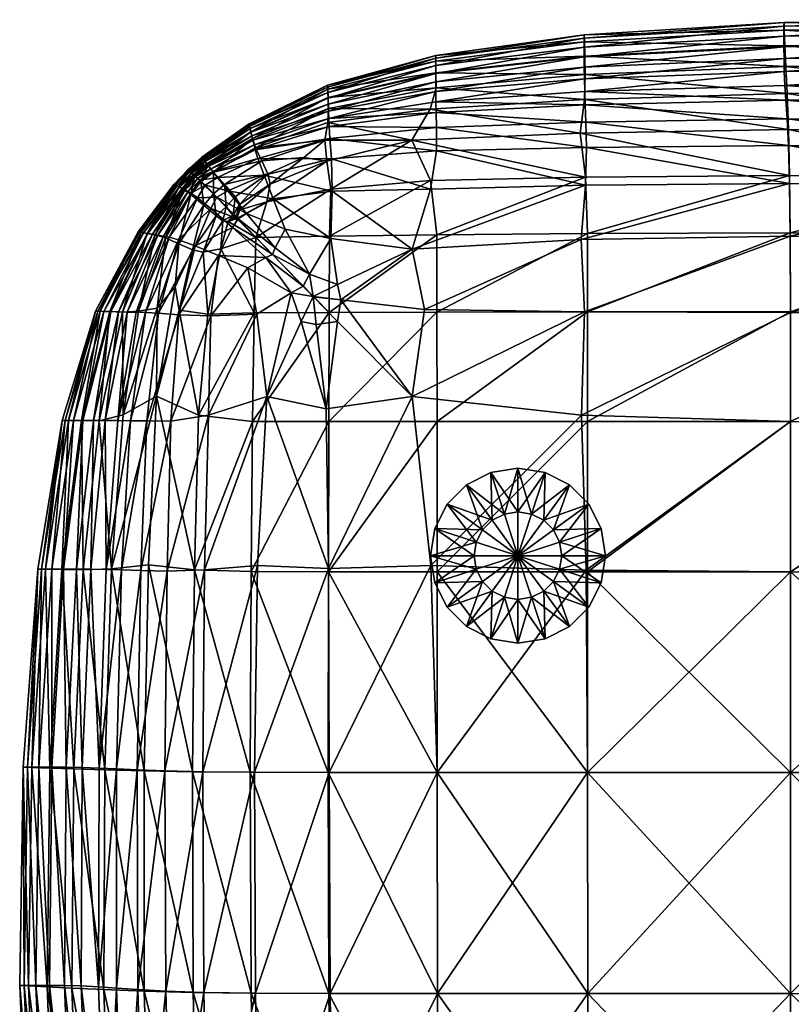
# Model space of a CAD drawing. Header units: centimetres. Extents: x -65 to 65, y -44 to 44.
# Tile 5 of 16: x -65 to -43, y 16 to 44. Entities that reach past the tile are written whole.
import ezdxf

# ---------------------------------------------------------------- set-up
doc = ezdxf.new("R2010")
doc.units = ezdxf.units.CM
doc.layers.get('0').update_dxf_attribs({"true_color": 0xc7c7c7})

msp = doc.modelspace()

# ---------------------------------------------------------------- meshes
at = {"color": 251, "true_color": 0x565656}
mesh = msp.add_polyface(dxfattribs=at)
corners = [(-48.661, 40.183, 4.677), (-42.894, 40.239, 4.67), (-42.865, 39.157, 4.194), (-48.691, 39.108, 4.209), (-48.679, 40.908, 5.252), (-42.929, 41, 5.25), (-42.965, 41.539, 5.962), (-48.696, 41.407, 5.962), (-48.711, 41.784, 6.834), (-42.994, 41.959, 6.834), (-48.638, 37.725, 39.612), (-42.847, 37.745, 39.741), (-42.865, 39.389, 38.363), (-48.691, 39.336, 38.297), (-48.633, 35.49, 40.675), (-42.839, 35.495, 40.882), (-48.632, 32.362, 41.495), (-52.943, 40.09, 4.689), (-52.95, 40.754, 5.255), (-52.963, 41.493, 6.834), (-52.957, 41.186, 5.962), (-52.934, 37.691, 39.397), (-52.932, 35.482, 40.331), (-52.931, 32.362, 41.021), (-42.965, 42.501, 32.968), (-42.994, 43.085, 30.24), (-48.711, 42.798, 30.239), (-48.696, 42.273, 32.968), (-42.929, 41.727, 34.948), (-48.723, 41.56, 34.939), (-42.894, 40.702, 36.756), (-48.838, 40.593, 36.722), (-53.651, 40.4, 36.655), (-53.127, 41.28, 34.923), (-52.957, 41.891, 32.967), (-52.963, 42.32, 30.237), (-43.023, 43.649, 16.873), (-43.023, 43.366, 13.016), (-48.726, 43.051, 13.015), (-48.726, 43.305, 16.869), (-43.02, 43.757, 21.504), (-48.724, 43.403, 21.499), (-52.969, 42.733, 16.864), (-52.969, 42.525, 13.013), (-48.809, 32.54, 3.317), (-48.722, 35.493, 3.532), (-42.839, 35.472, 3.474), (-42.847, 37.653, 3.796), (-48.815, 37.557, 3.822), (-53.644, 37.286, 3.852), (-53.287, 35.559, 3.628), (-53.642, 33.077, 3.486), (-43.012, 42.358, 7.891), (-48.72, 42.144, 7.891), (-43.02, 42.729, 9.157), (-48.724, 42.478, 9.157), (-43.023, 43.062, 10.655), (-48.726, 42.777, 10.655), (-52.969, 42.302, 10.654), (-52.968, 42.058, 9.157), (-52.967, 41.786, 7.891), (-43.012, 43.537, 26.189), (-48.72, 43.204, 26.186), (-52.967, 42.65, 26.181), (-52.968, 42.812, 21.492)]
mesh.append_faces([[corners[k] for k in face] for face in [(0, 1, 2), (2, 3, 0), (1, 0, 4), (4, 5, 1), (6, 7, 8), (8, 9, 6), (7, 6, 5), (5, 4, 7), (10, 11, 12), (12, 13, 10), (11, 10, 14), (14, 15, 11), (15, 14, 16), (17, 0, 3), (18, 4, 0), (19, 8, 7), (20, 7, 4), (21, 10, 13), (22, 14, 10), (14, 22, 23), (24, 25, 26), (26, 27, 24), (28, 24, 27), (27, 29, 28), (30, 28, 29), (29, 31, 30), (12, 30, 31), (31, 13, 12), (13, 31, 32), (31, 29, 33), (29, 27, 34), (27, 26, 35), (36, 37, 38), (38, 39, 36), (40, 36, 39), (39, 41, 40), (41, 39, 42), (39, 38, 43), (44, 45, 46), (47, 46, 45), (45, 48, 47), (2, 47, 48), (48, 3, 2), (3, 48, 49), (48, 45, 50), (45, 44, 51), (52, 9, 8), (8, 53, 52), (54, 52, 53), (53, 55, 54), (56, 54, 55), (55, 57, 56), (37, 56, 57), (57, 38, 37), (38, 57, 58), (57, 55, 59), (55, 53, 60), (53, 8, 19), (61, 40, 41), (41, 62, 61), (25, 61, 62), (62, 26, 25), (26, 62, 63), (62, 41, 64)]], dxfattribs={"vtx2": -1, "color": 251})
mesh = msp.add_polyface(dxfattribs=at)
corners = [(-30.319, 38.987, 4.254), (-36.465, 39.124, 4.203), (-36.511, 40.211, 4.682), (-30.378, 40.051, 4.727), (-36.565, 40.981, 5.263), (-42.894, 40.239, 4.67), (-42.865, 39.157, 4.194), (-42.929, 41, 5.25), (-36.62, 41.534, 5.974), (-42.965, 41.539, 5.962), (-42.994, 41.959, 6.834), (-36.665, 41.968, 6.844), (-30.519, 41.34, 6.009), (-30.448, 40.802, 5.303), (-30.319, 39.223, 38.196), (-36.465, 39.364, 38.343), (-36.438, 37.718, 39.738), (-30.284, 37.609, 39.555), (-36.424, 35.472, 40.902), (-42.847, 37.745, 39.741), (-42.865, 39.389, 38.363), (-42.839, 35.495, 40.882), (-42.965, 42.501, 32.968), (-42.929, 41.727, 34.948), (-36.565, 41.736, 34.925), (-36.62, 42.533, 32.953), (-42.994, 43.085, 30.24), (-36.665, 43.138, 30.233), (-42.894, 40.702, 36.756), (-36.511, 40.692, 36.731), (-30.378, 40.523, 36.62), (-30.519, 42.322, 32.906), (-30.448, 41.544, 34.849), (-43.023, 43.649, 16.873), (-43.02, 43.757, 21.504), (-36.706, 43.836, 21.505), (-36.711, 43.723, 16.874), (-43.023, 43.366, 13.016), (-36.711, 43.428, 13.018), (-30.636, 43.486, 16.875), (-30.636, 43.194, 13.023), (-30.63, 43.599, 21.501), (-42.847, 37.653, 3.796), (-36.438, 37.622, 3.8), (-42.839, 35.472, 3.474), (-36.424, 35.448, 3.471), (-30.284, 37.514, 3.858), (-43.012, 42.358, 7.891), (-43.02, 42.729, 9.157), (-36.706, 42.767, 9.163), (-36.692, 42.382, 7.899), (-43.023, 43.062, 10.655), (-36.711, 43.112, 10.659), (-30.636, 42.883, 10.669), (-30.613, 42.166, 7.922), (-30.63, 42.543, 9.179), (-43.012, 43.537, 26.189), (-36.692, 43.607, 26.187), (-30.613, 43.374, 26.177), (-30.577, 42.914, 30.21)]
mesh.append_faces([[corners[k] for k in face] for face in [(0, 1, 2), (3, 2, 4), (5, 2, 1), (1, 6, 5), (2, 5, 7), (7, 4, 2), (8, 9, 10), (10, 11, 8), (9, 8, 4), (4, 7, 9), (12, 8, 11), (13, 4, 8), (14, 15, 16), (17, 16, 18), (19, 16, 15), (15, 20, 19), (16, 19, 21), (21, 18, 16), (22, 23, 24), (24, 25, 22), (26, 22, 25), (25, 27, 26), (28, 20, 15), (15, 29, 28), (23, 28, 29), (29, 24, 23), (24, 29, 30), (29, 15, 14), (27, 25, 31), (25, 24, 32), (33, 34, 35), (35, 36, 33), (37, 33, 36), (36, 38, 37), (39, 40, 38), (38, 36, 39), (41, 39, 36), (36, 35, 41), (42, 6, 1), (1, 43, 42), (44, 42, 43), (43, 45, 44), (45, 43, 46), (43, 1, 0), (47, 48, 49), (49, 50, 47), (10, 47, 50), (50, 11, 10), (51, 37, 38), (38, 52, 51), (48, 51, 52), (52, 49, 48), (49, 52, 53), (40, 53, 52), (52, 38, 40), (11, 50, 54), (50, 49, 55), (56, 26, 27), (27, 57, 56), (34, 56, 57), (57, 35, 34), (35, 57, 58), (57, 27, 59)]], dxfattribs={"vtx2": -1, "color": 251})
mesh = msp.add_polyface(dxfattribs=at)
corners = [(-48.691, 39.108, 4.209), (-53.115, 38.998, 4.232), (-52.943, 40.09, 4.689), (-55.945, 39.86, 4.716), (-55.923, 38.943, 4.297), (-55.99, 40.441, 5.262), (-52.95, 40.754, 5.255), (-48.661, 40.183, 4.677), (-52.957, 41.186, 5.962), (-56.012, 40.787, 5.962), (-56.021, 41.01, 6.834), (-52.963, 41.493, 6.834), (-48.696, 41.407, 5.962), (-48.679, 40.908, 5.252), (-48.691, 39.336, 38.297), (-53.114, 39.245, 38.183), (-52.934, 37.691, 39.397), (-56.003, 37.65, 38.978), (-55.968, 38.993, 38.104), (-56.013, 35.472, 39.786), (-52.932, 35.482, 40.331), (-48.638, 37.725, 39.612), (-56.025, 32.362, 40.331), (-53.651, 40.4, 36.655), (-53.127, 41.28, 34.923), (-48.838, 40.593, 36.722), (-56.051, 40.9, 34.756), (-56.078, 39.796, 37.134), (-52.957, 41.891, 32.967), (-48.723, 41.56, 34.939), (-52.963, 42.32, 30.237), (-48.696, 42.273, 32.968), (-56.045, 41.611, 30.234), (-56.032, 41.3, 32.966), (-52.969, 42.733, 16.864), (-52.968, 42.812, 21.492), (-48.724, 43.403, 21.499), (-52.969, 42.525, 13.013), (-48.726, 43.305, 16.869), (-56.052, 41.761, 13.01), (-56.057, 41.912, 16.859), (-56.059, 41.97, 21.485), (-53.644, 37.286, 3.852), (-53.287, 35.559, 3.628), (-48.815, 37.557, 3.822), (-55.68, 35.839, 3.702), (-55.77, 36.272, 3.754), (-55.968, 37.585, 3.978), (-53.642, 33.077, 3.486), (-48.722, 35.493, 3.532), (-55.77, 35.219, 3.663), (-52.969, 42.302, 10.654), (-48.726, 43.051, 13.015), (-52.968, 42.058, 9.157), (-48.726, 42.777, 10.655), (-56.038, 41.421, 9.157), (-56.045, 41.599, 10.653), (-52.967, 41.786, 7.891), (-48.724, 42.478, 9.157), (-48.72, 42.144, 7.891), (-56.03, 41.224, 7.891), (-52.967, 42.65, 26.181), (-48.711, 42.798, 30.239), (-48.72, 43.204, 26.186), (-56.054, 41.852, 26.175)]
mesh.append_faces([[corners[k] for k in face] for face in [(0, 1, 2), (3, 2, 1), (1, 4, 3), (2, 3, 5), (5, 6, 2), (7, 2, 6), (8, 9, 10), (10, 11, 8), (12, 8, 11), (13, 6, 8), (9, 8, 6), (6, 5, 9), (14, 15, 16), (17, 16, 15), (15, 18, 17), (16, 17, 19), (19, 20, 16), (21, 16, 20), (20, 19, 22), (23, 15, 14), (24, 23, 25), (23, 24, 26), (23, 27, 18), (18, 15, 23), (28, 24, 29), (30, 28, 31), (28, 30, 32), (32, 33, 28), (24, 28, 33), (33, 26, 24), (34, 35, 36), (37, 34, 38), (34, 37, 39), (39, 40, 34), (35, 34, 40), (40, 41, 35), (42, 1, 0), (43, 42, 44), (42, 43, 45), (45, 46, 42), (47, 42, 46), (42, 47, 4), (4, 1, 42), (48, 43, 49), (48, 50, 45), (45, 43, 48), (51, 37, 52), (53, 51, 54), (51, 53, 55), (55, 56, 51), (37, 51, 56), (56, 39, 37), (57, 53, 58), (11, 57, 59), (57, 11, 10), (10, 60, 57), (53, 57, 60), (60, 55, 53), (61, 30, 62), (35, 61, 63), (61, 35, 41), (41, 64, 61), (30, 61, 64), (64, 32, 30)]], dxfattribs={"vtx2": -1, "color": 251})
mesh = msp.add_polyface(dxfattribs=at)
corners = [(-57.873, 39.396, 4.771), (-55.945, 39.86, 4.716), (-55.923, 38.943, 4.297), (-57.611, 38.72, 4.406), (-58.904, 38.95, 4.84), (-58.377, 38.304, 4.484), (-59.202, 39.327, 5.302), (-58.045, 39.868, 5.275), (-55.99, 40.441, 5.262), (-59.395, 39.581, 6.839), (-58.157, 40.26, 6.834), (-58.124, 40.121, 5.962), (-56.012, 40.787, 5.962), (-56.021, 41.01, 6.834), (-59.339, 39.505, 5.971), (-55.968, 38.993, 38.104), (-57.793, 38.63, 37.735), (-58.111, 37.611, 38.24), (-58.564, 38.404, 37.416), (-58.648, 38.154, 37.625), (-59.317, 39.483, 34.677), (-58.112, 40.174, 34.693), (-58.205, 40.441, 32.965), (-56.032, 41.3, 32.966), (-56.051, 40.9, 34.756), (-56.045, 41.611, 30.234), (-58.251, 40.636, 30.232), (-59.48, 39.68, 32.96), (-57.697, 39.137, 37.117), (-58.568, 38.572, 36.957), (-56.078, 39.796, 37.134), (-56.737, 39.904, 36.525), (-57.763, 39.43, 36.436), (-58.701, 38.776, 36.35), (-56.137, 40.394, 35.989), (-53.651, 40.4, 36.655), (-56.057, 41.912, 16.859), (-58.293, 40.824, 16.854), (-58.301, 40.86, 21.478), (-56.059, 41.97, 21.485), (-56.052, 41.761, 13.01), (-58.272, 40.73, 13.008), (-59.504, 39.721, 9.159), (-58.219, 40.517, 9.157), (-58.189, 40.394, 7.891), (-56.03, 41.224, 7.891), (-56.038, 41.421, 9.157), (-59.451, 39.653, 7.894), (-56.045, 41.599, 10.653), (-58.247, 40.628, 10.652), (-59.553, 39.782, 10.654), (-59.559, 39.787, 30.229), (-58.285, 40.787, 26.171), (-56.054, 41.852, 26.175), (-55.968, 37.585, 3.978), (-57.933, 39.806, 35.739), (-59.004, 39.131, 35.698), (-58.754, 38.25, 37.004), (-58.684, 38.145, 37.489)]
mesh.append_faces([[corners[k] for k in face] for face in [(0, 1, 2), (2, 3, 0), (4, 0, 3), (3, 5, 4), (0, 4, 6), (6, 7, 0), (1, 0, 7), (7, 8, 1), (9, 10, 11), (12, 11, 10), (10, 13, 12), (11, 12, 8), (8, 7, 11), (14, 11, 7), (15, 16, 17), (16, 18, 19), (20, 21, 22), (23, 22, 21), (21, 24, 23), (22, 23, 25), (25, 26, 22), (27, 22, 26), (28, 29, 18), (18, 16, 28), (30, 28, 16), (16, 15, 30), (28, 30, 31), (31, 32, 28), (29, 28, 32), (32, 33, 29), (24, 34, 35), (30, 35, 34), (34, 31, 30), (36, 37, 38), (38, 39, 36), (37, 36, 40), (40, 41, 37), (42, 43, 44), (45, 44, 43), (43, 46, 45), (44, 45, 13), (13, 10, 44), (47, 44, 10), (48, 49, 41), (41, 40, 48), (49, 48, 46), (46, 43, 49), (50, 49, 43), (51, 26, 52), (53, 52, 26), (26, 25, 53), (52, 53, 39), (39, 38, 52), (3, 2, 54), (55, 32, 31), (31, 34, 55), (21, 55, 34), (34, 24, 21), (55, 21, 20), (32, 55, 56), (56, 33, 32), (57, 29, 33), (29, 57, 58), (58, 18, 29)]], dxfattribs={"vtx2": -1, "color": 251})
mesh = msp.add_polyface(dxfattribs=at)
corners = [(-58.124, 40.121, 5.962), (-59.339, 39.505, 5.971), (-59.395, 39.581, 6.839), (-58.045, 39.868, 5.275), (-59.202, 39.327, 5.302), (-58.205, 40.441, 32.965), (-59.48, 39.68, 32.96), (-59.317, 39.483, 34.677), (-58.251, 40.636, 30.232), (-59.559, 39.787, 30.229), (-58.293, 40.824, 16.854), (-59.634, 39.89, 16.852), (-59.648, 39.91, 21.474), (-58.301, 40.86, 21.478), (-58.272, 40.73, 13.008), (-59.596, 39.838, 13.008), (-58.189, 40.394, 7.891), (-59.451, 39.653, 7.894), (-59.504, 39.721, 9.159), (-58.157, 40.26, 6.834), (-58.247, 40.628, 10.652), (-59.553, 39.782, 10.654), (-58.219, 40.517, 9.157), (-58.285, 40.787, 26.171), (-59.619, 39.869, 26.167), (-59.004, 39.131, 35.698), (-57.933, 39.806, 35.739), (-59.762, 39.308, 6.854), (-59.86, 39.38, 32.943), (-59.95, 39.456, 30.22), (-59.915, 39.421, 30.215), (-59.826, 39.346, 32.932), (-59.674, 39.209, 34.65), (-60.034, 39.531, 16.853), (-59.991, 39.493, 13.012), (-59.999, 39.495, 16.854), (-59.956, 39.457, 13.014), (-60.015, 39.509, 21.473), (-60.05, 39.545, 21.473), (-59.95, 39.456, 30.22), (-59.86, 39.38, 32.943), (-59.983, 39.48, 26.161), (-60.017, 39.516, 26.163), (-60.05, 39.545, 21.473), (-59.907, 39.417, 10.663), (-59.941, 39.453, 10.659), (-59.991, 39.493, 13.012), (-59.851, 39.373, 9.171), (-59.886, 39.409, 9.166), (-59.825, 39.36, 7.904), (-59.886, 39.409, 9.166), (-59.941, 39.453, 10.659), (-60.017, 39.516, 26.163), (-60.439, 39.139, 21.475), (-60.034, 39.531, 16.853)]
mesh.append_faces([[corners[k] for k in face] for face in [(0, 1, 2), (3, 4, 1), (5, 6, 7), (8, 9, 6), (10, 11, 12), (12, 13, 10), (11, 10, 14), (14, 15, 11), (16, 17, 18), (19, 2, 17), (20, 21, 15), (15, 14, 20), (22, 18, 21), (23, 24, 9), (24, 23, 13), (13, 12, 24), (7, 25, 26), (27, 2, 1), (28, 6, 9), (9, 29, 28), (29, 30, 31), (6, 28, 32), (32, 7, 6), (33, 11, 15), (15, 34, 33), (35, 33, 34), (34, 36, 35), (33, 35, 37), (37, 38, 33), (11, 33, 38), (38, 12, 11), (30, 39, 40), (41, 42, 39), (39, 30, 41), (42, 41, 37), (37, 43, 42), (44, 45, 46), (46, 36, 44), (45, 44, 47), (47, 48, 45), (49, 17, 2), (2, 27, 49), (17, 49, 50), (50, 18, 17), (51, 21, 18), (18, 50, 51), (44, 51, 50), (51, 44, 36), (36, 34, 51), (21, 51, 34), (34, 15, 21), (52, 24, 12), (12, 38, 52), (41, 52, 38), (38, 37, 41), (52, 41, 30), (30, 29, 52), (24, 52, 29), (29, 9, 24), (53, 43, 54), (35, 54, 43), (43, 37, 35), (54, 35, 36), (36, 46, 54)]], dxfattribs={"vtx2": -1, "color": 251})
mesh = msp.add_polyface(dxfattribs=at)
corners = [(-59.768, 38.748, 5.302), (-59.55, 39.11, 5.349), (-59.219, 38.772, 4.913), (-59.198, 38.751, 4.95), (-59.522, 39.082, 5.377), (-59.701, 39.257, 5.999), (-59.952, 38.882, 5.971), (-60.041, 38.93, 6.839), (-59.762, 39.308, 6.854), (-59.669, 39.225, 6.017), (-59.728, 39.274, 6.865), (-59.219, 38.772, 4.913), (-59.55, 39.11, 5.349), (-58.904, 38.95, 4.84), (-59.202, 39.327, 5.302), (-59.701, 39.257, 5.999), (-59.339, 39.505, 5.971), (-59.762, 39.308, 6.854), (-59.826, 39.346, 32.932), (-59.86, 39.38, 32.943), (-59.95, 39.456, 30.22), (-59.641, 39.175, 34.634), (-59.674, 39.209, 34.65), (-59.86, 39.38, 32.943), (-60.175, 38.993, 32.96), (-59.96, 38.841, 34.676), (-59.674, 39.209, 34.65), (-59.915, 39.421, 30.215), (-59.95, 39.456, 30.22), (-60.3, 39.061, 30.229), (-60.017, 39.516, 26.163), (-60.394, 39.113, 26.167), (-60.05, 39.545, 21.473), (-60.439, 39.139, 21.475), (-59.941, 39.453, 10.659), (-60.289, 39.058, 10.654), (-60.357, 39.093, 13.008), (-59.991, 39.493, 13.012), (-59.886, 39.409, 9.166), (-60.213, 39.019, 9.159), (-59.825, 39.36, 7.904), (-60.129, 38.976, 7.894), (-59.79, 39.325, 7.911), (-59.851, 39.373, 9.171), (-59.825, 39.36, 7.904), (-59.886, 39.409, 9.166), (-59.907, 39.417, 10.663), (-60.034, 39.531, 16.853), (-60.417, 39.126, 16.852), (-59.318, 38.862, 35.659), (-59.004, 39.131, 35.698), (-59.317, 39.483, 34.677), (-59.285, 38.829, 35.639), (-59.318, 38.862, 35.659), (-59.596, 38.537, 35.696)]
mesh.append_faces([[corners[k] for k in face] for face in [(0, 1, 2), (3, 2, 1), (1, 4, 3), (5, 6, 7), (7, 8, 5), (9, 5, 8), (8, 10, 9), (5, 9, 4), (4, 1, 5), (6, 5, 1), (1, 0, 6), (11, 3, 4), (4, 12, 11), (13, 11, 12), (12, 14, 13), (15, 16, 14), (14, 12, 15), (9, 15, 12), (12, 4, 9), (15, 9, 10), (10, 17, 15), (16, 15, 17), (18, 19, 20), (19, 18, 21), (21, 22, 19), (23, 24, 25), (25, 26, 23), (18, 23, 26), (26, 21, 18), (23, 18, 27), (24, 23, 28), (28, 29, 24), (30, 31, 29), (29, 28, 30), (31, 30, 32), (32, 33, 31), (34, 35, 36), (36, 37, 34), (35, 34, 38), (38, 39, 35), (40, 41, 39), (39, 38, 40), (42, 40, 38), (38, 43, 42), (40, 42, 10), (10, 8, 40), (41, 40, 8), (8, 7, 41), (42, 44, 17), (17, 10, 42), (44, 42, 43), (43, 45, 44), (45, 43, 46), (47, 48, 33), (48, 47, 37), (37, 36, 48), (49, 50, 51), (51, 22, 49), (52, 49, 22), (22, 21, 52), (53, 52, 21), (21, 26, 53), (54, 53, 26), (26, 25, 54)]], dxfattribs={"vtx2": -1, "color": 251})
mesh = msp.add_polyface(dxfattribs=at)
corners = [(-59.838, 37.376, 4.771), (-59.395, 38.444, 4.84), (-58.768, 37.9, 4.484), (-60.311, 37.551, 5.275), (-59.768, 38.748, 5.302), (-59.952, 38.882, 5.971), (-60.578, 37.629, 5.962), (-60.741, 37.657, 6.834), (-60.041, 38.93, 6.839), (-58.893, 38.068, 37.416), (-59.108, 37.288, 37.732), (-58.111, 37.611, 38.24), (-59.048, 38.087, 36.954), (-59.615, 37.194, 37.107), (-59.24, 38.234, 36.346), (-60.985, 37.693, 32.966), (-60.175, 38.993, 32.96), (-60.3, 39.061, 30.229), (-61.212, 37.732, 30.233), (-60.686, 37.606, 34.691), (-59.96, 38.841, 34.676), (-60.394, 39.113, 26.167), (-61.383, 37.762, 26.172), (-60.439, 39.139, 21.475), (-61.465, 37.777, 21.48), (-61.193, 37.73, 10.653), (-60.289, 39.058, 10.654), (-60.213, 39.019, 9.159), (-61.055, 37.708, 9.157), (-61.317, 37.751, 13.009), (-60.357, 39.093, 13.008), (-60.903, 37.684, 7.891), (-60.129, 38.976, 7.894), (-61.425, 37.77, 16.855), (-60.417, 39.126, 16.852), (-60.303, 37.432, 35.729), (-59.596, 38.537, 35.696), (-59.918, 37.264, 36.42), (-59.219, 38.772, 4.913), (-59.198, 38.751, 4.95), (-58.597, 38.13, 4.613), (-58.612, 38.145, 4.569), (-59.219, 38.772, 4.913), (-58.904, 38.95, 4.84), (-58.377, 38.304, 4.484), (-58.612, 38.145, 4.569), (-58.716, 38.185, 37.574), (-58.684, 38.145, 37.489), (-58.648, 38.154, 37.625), (-58.701, 38.776, 36.35), (-58.956, 38.492, 36.325), (-58.754, 38.25, 37.004), (-58.676, 38.15, 37.079), (-58.912, 38.443, 36.329), (-58.661, 38.12, 37.405), (-58.684, 38.145, 37.489), (-58.754, 38.25, 37.004), (-58.956, 38.492, 36.325), (-59.318, 38.862, 35.659), (-59.285, 38.829, 35.639), (-59.004, 39.131, 35.698), (-59.318, 38.862, 35.659)]
mesh.append_faces([[corners[k] for k in face] for face in [(0, 1, 2), (1, 0, 3), (3, 4, 1), (5, 6, 7), (7, 8, 5), (6, 5, 4), (4, 3, 6), (9, 10, 11), (10, 9, 12), (13, 12, 14), (15, 16, 17), (17, 18, 15), (16, 15, 19), (19, 20, 16), (21, 22, 18), (18, 17, 21), (22, 21, 23), (23, 24, 22), (25, 26, 27), (27, 28, 25), (26, 25, 29), (29, 30, 26), (31, 32, 8), (8, 7, 31), (32, 31, 28), (28, 27, 32), (33, 34, 30), (30, 29, 33), (34, 33, 24), (24, 23, 34), (35, 36, 20), (20, 19, 35), (36, 35, 37), (37, 14, 36), (38, 1, 4), (38, 39, 40), (40, 41, 38), (1, 38, 41), (41, 2, 1), (42, 43, 44), (44, 45, 42), (39, 42, 45), (45, 40, 39), (46, 47, 9), (9, 48, 46), (49, 50, 51), (52, 51, 50), (50, 53, 52), (54, 55, 51), (56, 12, 9), (9, 47, 56), (52, 56, 47), (56, 52, 53), (53, 57, 56), (12, 56, 57), (57, 14, 12), (58, 59, 53), (53, 50, 58), (60, 58, 50), (50, 49, 60), (61, 36, 14), (14, 57, 61), (59, 61, 57), (57, 53, 59)]], dxfattribs={"vtx2": -1, "color": 251})
mesh = msp.add_polyface(dxfattribs=at)
corners = [(-58.111, 37.611, 38.24), (-56.003, 37.65, 38.978), (-55.968, 38.993, 38.104), (-58.648, 38.154, 37.625), (-57.793, 38.63, 37.735), (-58.893, 38.068, 37.416), (-58.155, 35.462, 38.978), (-59.108, 37.288, 37.732), (-56.013, 35.472, 39.786), (-58.203, 32.364, 39.397), (-58.077, 35.425, 3.978), (-57.789, 33.078, 3.852), (-59.457, 32.545, 4.232), (-57.097, 36.033, 3.866), (-56.807, 35.22, 3.754), (-56.384, 35.129, 3.702), (-56.099, 32.72, 3.628), (-58.336, 36.747, 4.138), (-59.396, 35.381, 4.297), (-57.819, 37.045, 4.13), (-59.175, 37.106, 4.406), (-58.768, 37.9, 4.484), (-55.77, 36.272, 3.754), (-56.57, 36.573, 3.866), (-55.968, 37.585, 3.978), (-55.77, 35.219, 3.663), (-57.264, 37.856, 4.138), (-57.551, 37.322, 4.13), (-58.377, 38.304, 4.484), (-57.611, 38.72, 4.406), (-58.716, 38.185, 37.574), (-58.564, 38.404, 37.416), (-58.684, 38.145, 37.489), (-58.684, 38.145, 37.489), (-58.661, 38.12, 37.405), (-58.754, 38.25, 37.004), (-58.676, 38.15, 37.079), (-56.472, 35.926, 3.765), (-56.759, 36.225, 3.888), (-56.469, 35.924, 3.781), (-56.645, 36.107, 3.903), (-57.632, 37.13, 4.191), (-58.612, 38.145, 4.569), (-57.621, 37.119, 4.239), (-58.597, 38.13, 4.613), (-56.472, 35.926, 3.765), (-55.68, 35.839, 3.702), (-56.469, 35.924, 3.781), (-56.759, 36.225, 3.888), (-56.472, 35.926, 3.765), (-57.632, 37.13, 4.191), (-58.612, 38.145, 4.569)]
mesh.append_faces([[corners[k] for k in face] for face in [(0, 1, 2), (3, 0, 4), (0, 3, 5), (6, 0, 7), (0, 6, 8), (8, 1, 0), (8, 6, 9), (10, 11, 12), (11, 10, 13), (13, 14, 11), (14, 15, 16), (17, 10, 18), (19, 17, 20), (20, 21, 19), (17, 19, 13), (13, 10, 17), (22, 23, 24), (16, 15, 25), (26, 27, 28), (28, 29, 26), (24, 26, 29), (26, 24, 23), (23, 27, 26), (30, 3, 31), (31, 32, 30), (33, 30, 32), (32, 34, 33), (35, 36, 34), (37, 14, 13), (13, 38, 37), (39, 37, 38), (38, 40, 39), (37, 39, 15), (15, 14, 37), (41, 19, 21), (21, 42, 41), (43, 41, 42), (42, 44, 43), (41, 43, 40), (40, 38, 41), (19, 41, 38), (38, 13, 19), (45, 22, 46), (46, 47, 45), (48, 45, 47), (47, 40, 48), (45, 48, 23), (23, 22, 45), (49, 25, 15), (15, 39, 49), (47, 49, 39), (39, 40, 47), (49, 47, 46), (46, 25, 49), (33, 34, 36), (50, 27, 23), (23, 48, 50), (43, 50, 48), (48, 40, 43), (50, 43, 44), (44, 51, 50), (27, 50, 51), (51, 28, 27)]], dxfattribs={"vtx2": -1, "color": 251})
mesh = msp.add_polyface(dxfattribs=at)
corners = [(-58.768, 37.9, 4.484), (-59.175, 37.106, 4.406), (-59.838, 37.376, 4.771), (-60.301, 35.405, 4.716), (-59.396, 35.381, 4.297), (-60.89, 35.451, 5.262), (-60.311, 37.551, 5.275), (-60.538, 32.371, 4.689), (-61.221, 32.377, 5.255), (-62.05, 32.387, 6.834), (-61.524, 35.48, 6.834), (-61.262, 35.471, 5.962), (-61.69, 32.382, 5.962), (-60.578, 37.629, 5.962), (-60.741, 37.657, 6.834), (-59.108, 37.288, 37.732), (-59.479, 35.427, 38.1), (-58.155, 35.462, 38.978), (-59.747, 32.545, 38.181), (-59.457, 32.545, 4.232), (-58.077, 35.425, 3.978), (-58.336, 36.747, 4.138), (-60.299, 35.538, 37.119), (-60.941, 33.084, 36.647), (-60.411, 36.21, 36.508), (-60.923, 35.598, 35.973), (-61.892, 32.555, 34.92), (-61.461, 35.509, 34.752), (-59.615, 37.194, 37.107), (-59.048, 38.087, 36.954), (-59.24, 38.234, 36.346), (-59.918, 37.264, 36.42), (-61.913, 35.487, 32.966), (-60.985, 37.693, 32.966), (-61.212, 37.732, 30.233), (-62.277, 35.498, 30.235), (-60.686, 37.606, 34.691), (-62.585, 32.382, 32.967), (-63.085, 32.387, 30.238), (-62.551, 35.507, 26.177), (-63.461, 32.39, 26.183), (-62.681, 35.511, 21.487), (-61.383, 37.762, 26.172), (-61.465, 37.777, 21.48), (-62.026, 35.493, 9.157), (-61.782, 35.487, 7.891), (-62.405, 32.39, 7.891), (-62.444, 35.504, 13.011), (-62.247, 35.499, 10.653), (-63.044, 32.392, 10.654), (-62.741, 32.391, 9.157), (-61.193, 37.73, 10.653), (-61.055, 37.708, 9.157), (-61.317, 37.751, 13.009), (-60.903, 37.684, 7.891), (-62.617, 35.509, 16.86), (-61.425, 37.77, 16.855), (-63.553, 32.392, 16.867), (-63.315, 32.392, 13.014), (-60.303, 37.432, 35.729)]
mesh.append_faces([[corners[k] for k in face] for face in [(0, 1, 2), (3, 2, 1), (1, 4, 3), (2, 3, 5), (5, 6, 2), (7, 3, 4), (8, 5, 3), (9, 10, 11), (12, 11, 5), (13, 11, 10), (10, 14, 13), (11, 13, 6), (6, 5, 11), (15, 16, 17), (17, 16, 18), (19, 4, 20), (4, 1, 21), (22, 23, 18), (18, 16, 22), (23, 22, 24), (24, 25, 23), (26, 23, 25), (25, 27, 26), (28, 22, 16), (16, 15, 28), (29, 28, 15), (30, 31, 28), (22, 28, 31), (31, 24, 22), (32, 33, 34), (34, 35, 32), (33, 32, 27), (27, 36, 33), (37, 32, 35), (26, 27, 32), (38, 35, 39), (40, 39, 41), (42, 39, 35), (35, 34, 42), (39, 42, 43), (43, 41, 39), (44, 45, 46), (45, 10, 9), (47, 48, 49), (48, 44, 50), (48, 51, 52), (52, 44, 48), (51, 48, 47), (47, 53, 51), (45, 54, 14), (14, 10, 45), (54, 45, 44), (44, 52, 54), (55, 56, 53), (53, 47, 55), (56, 55, 41), (41, 43, 56), (41, 55, 57), (55, 47, 58), (25, 59, 36), (36, 27, 25), (59, 25, 24), (24, 31, 59)]], dxfattribs={"vtx2": -1, "color": 251})
mesh = msp.add_polyface(dxfattribs=at)
corners = [(-42.836, 22.337, 2.945), (-42.836, 28.068, 3.05), (-36.42, 28.06, 3.035), (-30.261, 22.324, 3.008), (-30.261, 28.036, 3.113), (-25.235, 27.989, 3.303), (-36.42, 22.334, 2.926), (-36.42, 32.346, 41.824), (-42.836, 32.362, 41.779), (-42.836, 28.068, 42.425), (-36.42, 28.06, 42.492), (-36.424, 35.472, 40.902), (-42.839, 35.495, 40.882), (-30.261, 32.299, 41.581), (-30.261, 28.036, 42.227), (-25.235, 32.204, 41), (-25.235, 27.989, 41.581), (-25.242, 35.24, 40.188), (-30.267, 35.395, 40.687), (-42.836, 32.362, 3.226), (-42.839, 35.472, 3.474), (-36.424, 35.448, 3.471), (-36.42, 32.346, 3.216), (-30.261, 32.299, 3.289), (-30.267, 35.371, 3.537), (-25.242, 35.218, 3.687), (-25.235, 32.204, 3.461), (-36.42, 22.334, 42.892), (-25.235, 22.305, 41.93), (-30.261, 22.324, 42.615), (-22.22, 27.91, 3.618), (-22.22, 22.274, 3.541), (-20.712, 27.824, 3.965), (-20.712, 22.239, 3.907), (-20.21, 27.753, 4.249), (-20.21, 22.211, 4.207), (-22.22, 32.047, 40.031), (-22.22, 27.91, 40.505), (-20.712, 31.874, 38.966), (-20.712, 27.824, 39.321), (-20.717, 34.695, 38.442), (-22.226, 34.98, 39.357), (-20.21, 31.732, 38.094), (-20.21, 27.753, 38.353), (-20.213, 34.462, 37.693), (-20.22, 36.256, 37.11), (-20.73, 36.595, 37.721), (-20.211, 34.346, 4.538), (-20.213, 34.448, 4.438), (-20.22, 36.201, 4.624), (-20.717, 34.679, 4.213), (-20.73, 36.529, 4.433), (-20.712, 31.874, 4.062), (-20.21, 31.732, 4.32), (-22.22, 32.047, 3.747), (-22.226, 34.961, 3.937), (-20.21, 22.211, 38.508), (-22.22, 22.274, 40.789), (-20.712, 22.239, 39.534)]
mesh.append_faces([[corners[k] for k in face] for face in [(0, 1, 2), (3, 4, 5), (6, 2, 4), (7, 8, 9), (9, 10, 7), (8, 7, 11), (11, 12, 8), (13, 7, 10), (10, 14, 13), (15, 13, 14), (14, 16, 15), (13, 15, 17), (17, 18, 13), (7, 13, 18), (18, 11, 7), (19, 20, 21), (21, 22, 19), (1, 19, 22), (22, 2, 1), (23, 24, 25), (25, 26, 23), (4, 23, 26), (26, 5, 4), (23, 4, 2), (2, 22, 23), (24, 23, 22), (22, 21, 24), (27, 10, 9), (28, 16, 14), (29, 14, 10), (5, 30, 31), (30, 32, 33), (32, 34, 35), (36, 15, 16), (16, 37, 36), (38, 36, 37), (37, 39, 38), (36, 38, 40), (40, 41, 36), (15, 36, 41), (41, 17, 15), (42, 38, 39), (39, 43, 42), (38, 42, 44), (44, 40, 38), (40, 44, 45), (41, 40, 46), (47, 48, 49), (48, 50, 51), (52, 53, 34), (34, 32, 52), (53, 52, 50), (50, 48, 53), (54, 52, 32), (32, 30, 54), (26, 54, 30), (30, 5, 26), (54, 26, 25), (25, 55, 54), (52, 54, 55), (55, 50, 52), (56, 43, 39), (57, 37, 16), (58, 39, 37)]], dxfattribs={"vtx2": -1, "color": 251})
mesh = msp.add_polyface(dxfattribs=at)
corners = [(-61.69, 32.382, 5.962), (-61.939, 28.12, 5.962), (-62.381, 28.132, 6.834), (-62.05, 32.387, 6.834), (-61.262, 35.471, 5.962), (-61.221, 32.377, 5.255), (-61.393, 28.106, 5.252), (-61.297, 22.384, 36.756), (-61.168, 28.27, 36.72), (-62.225, 28.15, 34.939), (-62.423, 22.412, 34.948), (-63.309, 22.441, 32.969), (-63.038, 28.12, 32.968), (-63.652, 28.132, 30.24), (-63.992, 22.464, 30.242), (-64.113, 28.139, 26.189), (-64.504, 22.478, 26.193), (-64.334, 28.142, 21.504), (-64.749, 22.485, 21.508), (-62.089, 22.441, 5.962), (-62.58, 22.464, 6.834), (-61.496, 22.412, 5.25), (-60.941, 33.084, 36.647), (-61.892, 32.555, 34.92), (-62.277, 35.498, 30.235), (-63.085, 32.387, 30.238), (-62.585, 32.382, 32.967), (-61.913, 35.487, 32.966), (-63.461, 32.39, 26.183), (-62.551, 35.507, 26.177), (-62.681, 35.511, 21.487), (-63.641, 32.391, 21.496), (-62.405, 32.39, 7.891), (-62.816, 28.139, 7.891), (-62.741, 32.391, 9.157), (-63.229, 28.142, 9.157), (-62.026, 35.493, 9.157), (-61.782, 35.487, 7.891), (-63.044, 32.392, 10.654), (-63.601, 28.143, 10.655), (-63.315, 32.392, 13.014), (-63.934, 28.143, 13.016), (-62.444, 35.504, 13.011), (-62.247, 35.499, 10.653), (-63.935, 22.488, 10.656), (-64.305, 22.488, 13.018), (-63.521, 22.485, 9.157), (-64.004, 16.255, 10.659), (-63.063, 22.478, 7.891), (-64.63, 22.488, 16.876), (-64.226, 28.143, 16.872), (-64.388, 16.255, 13.02), (-63.553, 32.392, 16.867), (-62.617, 35.509, 16.86)]
mesh.append_faces([[corners[k] for k in face] for face in [(0, 1, 2), (2, 3, 0), (4, 0, 3), (1, 0, 5), (5, 6, 1), (7, 8, 9), (9, 10, 7), (11, 12, 13), (13, 14, 11), (12, 11, 10), (10, 9, 12), (15, 16, 14), (14, 13, 15), (16, 15, 17), (17, 18, 16), (1, 19, 20), (20, 2, 1), (19, 1, 6), (6, 21, 19), (22, 23, 9), (24, 25, 26), (12, 26, 25), (25, 13, 12), (26, 12, 9), (9, 23, 26), (27, 26, 23), (28, 15, 13), (13, 25, 28), (29, 28, 25), (30, 31, 28), (15, 28, 31), (31, 17, 15), (32, 3, 2), (2, 33, 32), (34, 32, 33), (33, 35, 34), (32, 34, 36), (3, 32, 37), (38, 34, 35), (35, 39, 38), (40, 38, 39), (39, 41, 40), (38, 40, 42), (34, 38, 43), (44, 45, 41), (41, 39, 44), (46, 44, 39), (39, 35, 46), (45, 44, 47), (48, 46, 35), (35, 33, 48), (20, 48, 33), (33, 2, 20), (49, 18, 17), (17, 50, 49), (45, 49, 50), (50, 41, 45), (49, 45, 51), (52, 40, 41), (41, 50, 52), (31, 52, 50), (50, 17, 31), (52, 31, 30), (40, 52, 53)]], dxfattribs={"vtx2": -1, "color": 251})
mesh = msp.add_polyface(dxfattribs=at)
corners = [(-59.396, 35.381, 4.297), (-59.457, 32.545, 4.232), (-60.538, 32.371, 4.689), (-60.643, 28.091, 4.677), (-59.57, 28.124, 4.209), (-61.393, 28.106, 5.252), (-61.221, 32.377, 5.255), (-60.301, 35.405, 4.716), (-60.89, 35.451, 5.262), (-61.69, 32.382, 5.962), (-42.836, 28.068, 3.05), (-42.836, 22.337, 2.945), (-48.632, 22.337, 3.05), (-48.676, 28.113, 3.149), (-42.836, 32.362, 41.779), (-48.632, 32.362, 41.495), (-48.632, 28.068, 42.076), (-42.836, 28.068, 42.425), (-42.839, 35.495, 40.882), (-58.055, 28.251, 3.822), (-58.149, 22.346, 3.796), (-59.622, 22.36, 4.194), (-56.032, 28.158, 3.532), (-56.012, 22.339, 3.474), (-52.931, 22.337, 3.226), (-53.109, 28.247, 3.317), (-58.203, 32.364, 39.397), (-59.747, 32.545, 38.181), (-59.855, 28.124, 38.296), (-58.243, 28.073, 39.612), (-56.025, 32.362, 40.331), (-56.035, 28.069, 40.675), (-56.013, 35.472, 39.786), (-58.155, 35.462, 38.978), (-52.931, 32.362, 41.021), (-52.931, 28.068, 41.495), (-48.633, 35.49, 40.675), (-52.932, 35.482, 40.331), (-61.168, 28.27, 36.72), (-61.297, 22.384, 36.756), (-59.918, 22.36, 38.363), (-60.705, 22.384, 4.67), (-61.496, 22.412, 5.25), (-42.836, 32.362, 3.226), (-48.809, 32.54, 3.317), (-42.839, 35.472, 3.474), (-42.836, 22.337, 42.813), (-48.632, 22.337, 42.425), (-57.789, 33.078, 3.852), (-56.099, 32.72, 3.628), (-56.807, 35.22, 3.754), (-53.642, 33.077, 3.486), (-55.77, 35.219, 3.663), (-58.268, 22.346, 39.741), (-56.041, 22.339, 40.882), (-52.931, 22.337, 41.779), (-60.941, 33.084, 36.647), (-62.225, 28.15, 34.939)]
mesh.append_faces([[corners[k] for k in face] for face in [(0, 1, 2), (3, 2, 1), (1, 4, 3), (2, 3, 5), (5, 6, 2), (7, 2, 6), (8, 6, 9), (10, 11, 12), (12, 13, 10), (14, 15, 16), (16, 17, 14), (15, 14, 18), (19, 20, 21), (21, 4, 19), (20, 19, 22), (22, 23, 20), (24, 25, 13), (13, 12, 24), (25, 24, 23), (23, 22, 25), (26, 27, 28), (28, 29, 26), (30, 26, 29), (29, 31, 30), (26, 30, 32), (27, 26, 33), (34, 30, 31), (31, 35, 34), (15, 34, 35), (35, 16, 15), (34, 15, 36), (30, 34, 37), (38, 39, 40), (40, 28, 38), (41, 3, 4), (4, 21, 41), (3, 41, 42), (42, 5, 3), (43, 10, 13), (13, 44, 43), (45, 43, 44), (46, 17, 16), (16, 47, 46), (48, 19, 4), (4, 1, 48), (49, 48, 50), (48, 49, 22), (22, 19, 48), (25, 51, 44), (44, 13, 25), (51, 25, 22), (22, 49, 51), (52, 51, 49), (53, 29, 28), (28, 40, 53), (29, 53, 54), (54, 31, 29), (35, 55, 47), (47, 16, 35), (55, 35, 31), (31, 54, 55), (56, 38, 28), (28, 27, 56), (57, 38, 56)]], dxfattribs={"vtx2": -1, "color": 251})
at = {"color": 81, "true_color": 0x99e499}
mesh = msp.add_polyface(dxfattribs=at)
corners = [(-50.62, 28.529, 0), (-51.006, 29.718, 0), (-50.62, 29.779, 0), (-51.355, 29.541, 0), (-51.631, 29.264, 0), (-51.809, 28.916, 0), (-51.87, 28.529, 0), (-51.392, 30.907, 0), (-50.62, 31.029, 0), (-52.089, 30.552, 0), (-52.642, 29.999, 0), (-52.997, 29.302, 0), (-53.12, 28.529, 0), (-51.392, 30.907, 3.563), (-50.62, 31.029, 3.563), (-52.089, 30.552, 3.563), (-52.642, 29.999, 3.563), (-52.997, 29.302, 3.563), (-53.12, 28.529, 3.563), (-51.006, 29.718, 3.563), (-50.62, 29.779, 3.563), (-51.355, 29.541, 3.563), (-51.631, 29.264, 3.563), (-51.809, 28.916, 3.563), (-51.87, 28.529, 3.563), (-50.62, 28.529, 3.563)]
mesh.append_faces([[corners[k] for k in face] for face in [(0, 1, 2), (0, 3, 1), (0, 4, 3), (0, 5, 4), (0, 6, 5), (25, 20, 19), (25, 19, 21), (25, 21, 22), (25, 22, 23), (25, 23, 24)]], dxfattribs={"color": 81})
mesh.append_faces([[corners[k] for k in face] for face in [(2, 1, 7), (7, 8, 2), (1, 3, 9), (9, 7, 1), (3, 4, 10), (10, 9, 3), (4, 5, 11), (11, 10, 4), (5, 6, 12), (12, 11, 5), (8, 7, 13), (13, 14, 8), (7, 9, 15), (15, 13, 7), (9, 10, 16), (16, 15, 9), (10, 11, 17), (17, 16, 10), (11, 12, 18), (18, 17, 11), (14, 13, 19), (19, 20, 14), (13, 15, 21), (21, 19, 13), (15, 16, 22), (22, 21, 15), (16, 17, 23), (23, 22, 16), (17, 18, 24), (24, 23, 17)]], dxfattribs={"vtx2": -1, "color": 81})
mesh = msp.add_polyface(dxfattribs=at)
corners = [(-50.62, 28.529, 0), (-49.431, 28.916, 0), (-49.37, 28.529, 0), (-49.609, 29.264, 0), (-49.885, 29.541, 0), (-50.234, 29.718, 0), (-50.62, 29.779, 0), (-48.242, 29.302, 0), (-48.12, 28.529, 0), (-48.597, 29.999, 0), (-49.15, 30.552, 0), (-49.847, 30.907, 0), (-50.62, 31.029, 0), (-48.242, 29.302, 3.563), (-48.12, 28.529, 3.563), (-48.597, 29.999, 3.563), (-49.15, 30.552, 3.563), (-49.847, 30.907, 3.563), (-50.62, 31.029, 3.563), (-49.431, 28.916, 3.563), (-49.37, 28.529, 3.563), (-49.609, 29.264, 3.563), (-49.885, 29.541, 3.563), (-50.234, 29.718, 3.563), (-50.62, 29.779, 3.563), (-50.62, 28.529, 3.563)]
mesh.append_faces([[corners[k] for k in face] for face in [(0, 1, 2), (0, 3, 1), (0, 4, 3), (0, 5, 4), (0, 6, 5), (25, 20, 19), (25, 19, 21), (25, 21, 22), (25, 22, 23), (25, 23, 24)]], dxfattribs={"color": 81})
mesh.append_faces([[corners[k] for k in face] for face in [(2, 1, 7), (7, 8, 2), (1, 3, 9), (9, 7, 1), (3, 4, 10), (10, 9, 3), (4, 5, 11), (11, 10, 4), (5, 6, 12), (12, 11, 5), (8, 7, 13), (13, 14, 8), (7, 9, 15), (15, 13, 7), (9, 10, 16), (16, 15, 9), (10, 11, 17), (17, 16, 10), (11, 12, 18), (18, 17, 11), (14, 13, 19), (19, 20, 14), (13, 15, 21), (21, 19, 13), (15, 16, 22), (22, 21, 15), (16, 17, 23), (23, 22, 16), (17, 18, 24), (24, 23, 17)]], dxfattribs={"vtx2": -1, "color": 81})
mesh = msp.add_polyface(dxfattribs=at)
corners = [(-50.62, 28.529, 0), (-51.809, 28.143, 0), (-51.87, 28.529, 0), (-51.631, 27.795, 0), (-51.355, 27.518, 0), (-51.006, 27.34, 0), (-50.62, 27.279, 0), (-52.997, 27.757, 0), (-53.12, 28.529, 0), (-52.642, 27.06, 0), (-52.089, 26.507, 0), (-51.392, 26.152, 0), (-50.62, 26.029, 0), (-52.997, 27.757, 3.563), (-53.12, 28.529, 3.563), (-52.642, 27.06, 3.563), (-52.089, 26.507, 3.563), (-51.392, 26.152, 3.563), (-50.62, 26.029, 3.563), (-51.809, 28.143, 3.563), (-51.87, 28.529, 3.563), (-51.631, 27.795, 3.563), (-51.355, 27.518, 3.563), (-51.006, 27.34, 3.563), (-50.62, 27.279, 3.563), (-50.62, 28.529, 3.563)]
mesh.append_faces([[corners[k] for k in face] for face in [(0, 1, 2), (0, 3, 1), (0, 4, 3), (0, 5, 4), (0, 6, 5), (25, 20, 19), (25, 19, 21), (25, 21, 22), (25, 22, 23), (25, 23, 24)]], dxfattribs={"color": 81})
mesh.append_faces([[corners[k] for k in face] for face in [(2, 1, 7), (7, 8, 2), (1, 3, 9), (9, 7, 1), (3, 4, 10), (10, 9, 3), (4, 5, 11), (11, 10, 4), (5, 6, 12), (12, 11, 5), (8, 7, 13), (13, 14, 8), (7, 9, 15), (15, 13, 7), (9, 10, 16), (16, 15, 9), (10, 11, 17), (17, 16, 10), (11, 12, 18), (18, 17, 11), (14, 13, 19), (19, 20, 14), (13, 15, 21), (21, 19, 13), (15, 16, 22), (22, 21, 15), (16, 17, 23), (23, 22, 16), (17, 18, 24), (24, 23, 17)]], dxfattribs={"vtx2": -1, "color": 81})
mesh = msp.add_polyface(dxfattribs=at)
corners = [(-50.62, 28.529, 0), (-50.234, 27.34, 0), (-50.62, 27.279, 0), (-49.885, 27.518, 0), (-49.609, 27.795, 0), (-49.431, 28.143, 0), (-49.37, 28.529, 0), (-49.847, 26.152, 0), (-50.62, 26.029, 0), (-49.15, 26.507, 0), (-48.597, 27.06, 0), (-48.242, 27.757, 0), (-48.12, 28.529, 0), (-49.847, 26.152, 3.563), (-50.62, 26.029, 3.563), (-49.15, 26.507, 3.563), (-48.597, 27.06, 3.563), (-48.242, 27.757, 3.563), (-48.12, 28.529, 3.563), (-50.234, 27.34, 3.563), (-50.62, 27.279, 3.563), (-49.885, 27.518, 3.563), (-49.609, 27.795, 3.563), (-49.431, 28.143, 3.563), (-49.37, 28.529, 3.563), (-50.62, 28.529, 3.563)]
mesh.append_faces([[corners[k] for k in face] for face in [(0, 1, 2), (0, 3, 1), (0, 4, 3), (0, 5, 4), (0, 6, 5), (25, 20, 19), (25, 19, 21), (25, 21, 22), (25, 22, 23), (25, 23, 24)]], dxfattribs={"color": 81})
mesh.append_faces([[corners[k] for k in face] for face in [(2, 1, 7), (7, 8, 2), (1, 3, 9), (9, 7, 1), (3, 4, 10), (10, 9, 3), (4, 5, 11), (11, 10, 4), (5, 6, 12), (12, 11, 5), (8, 7, 13), (13, 14, 8), (7, 9, 15), (15, 13, 7), (9, 10, 16), (16, 15, 9), (10, 11, 17), (17, 16, 10), (11, 12, 18), (18, 17, 11), (14, 13, 19), (19, 20, 14), (13, 15, 21), (21, 19, 13), (15, 16, 22), (22, 21, 15), (16, 17, 23), (23, 22, 16), (17, 18, 24), (24, 23, 17)]], dxfattribs={"vtx2": -1, "color": 81})
at = {"color": 251, "true_color": 0x565656}
mesh = msp.add_polyface(dxfattribs=at)
corners = [(-42.833, 16.021, 2.926), (-42.826, 9.972, 3.008), (-48.601, 9.972, 3.113), (-36.42, 16.02, 2.905), (-36.422, 9.972, 2.987), (-42.811, 5.042, 3.208), (-42.836, 22.337, 2.945), (-48.624, 16.021, 3.035), (-36.42, 28.06, 3.035), (-36.42, 22.334, 2.926), (-25.235, 27.989, 3.303), (-25.235, 22.305, 3.208), (-30.261, 22.324, 3.008), (-30.262, 16.017, 2.987), (-25.237, 16.013, 3.189), (-30.261, 28.036, 3.113), (-30.267, 9.972, 3.067), (-25.242, 9.972, 3.261), (-42.836, 22.337, 42.813), (-42.833, 16.021, 42.892), (-36.42, 16.02, 42.977), (-36.42, 22.334, 42.892), (-42.836, 28.068, 42.425), (-42.825, 9.972, 42.615), (-48.624, 16.021, 42.492), (-36.42, 9.972, 42.697), (-30.262, 16.017, 42.697), (-30.266, 9.972, 42.429), (-25.241, 9.972, 41.763), (-25.237, 16.013, 42.005), (-30.261, 22.324, 42.615), (-25.235, 22.305, 41.93), (-30.261, 28.036, 42.227), (-36.42, 28.06, 42.492), (-22.22, 22.274, 3.541), (-20.712, 22.239, 3.907), (-22.22, 27.91, 3.618), (-20.714, 15.996, 3.896), (-22.222, 16.005, 3.526), (-20.21, 22.211, 4.207), (-20.712, 27.824, 3.965), (-20.211, 15.989, 4.199), (-20.212, 9.972, 4.231), (-20.717, 9.972, 3.94), (-22.227, 9.972, 3.584), (-20.212, 9.972, 38.434), (-20.21, 15.989, 38.541), (-20.713, 15.996, 39.58), (-20.716, 9.972, 39.432), (-20.712, 27.824, 39.321), (-20.712, 22.239, 39.534), (-20.21, 22.211, 38.508), (-25.235, 27.989, 41.581), (-22.22, 22.274, 40.789), (-22.221, 16.005, 40.85), (-22.22, 27.91, 40.505), (-22.225, 9.972, 40.653)]
mesh.append_faces([[corners[k] for k in face] for face in [(0, 1, 2), (1, 0, 3), (3, 4, 1), (5, 1, 4), (6, 0, 7), (8, 9, 6), (0, 6, 9), (9, 3, 0), (10, 11, 12), (13, 12, 11), (11, 14, 13), (12, 13, 3), (3, 9, 12), (15, 12, 9), (16, 13, 14), (14, 17, 16), (13, 16, 4), (4, 3, 13), (18, 19, 20), (20, 21, 18), (22, 18, 21), (23, 19, 24), (19, 23, 25), (25, 20, 19), (26, 27, 28), (28, 29, 26), (27, 26, 20), (20, 25, 27), (30, 26, 29), (29, 31, 30), (32, 30, 31), (33, 21, 30), (26, 30, 21), (21, 20, 26), (34, 11, 10), (35, 34, 36), (34, 35, 37), (37, 38, 34), (11, 34, 38), (38, 14, 11), (39, 35, 40), (35, 39, 41), (41, 37, 35), (42, 43, 37), (37, 41, 42), (44, 17, 14), (14, 38, 44), (43, 44, 38), (38, 37, 43), (45, 46, 47), (47, 48, 45), (49, 50, 51), (46, 51, 50), (50, 47, 46), (52, 31, 53), (54, 53, 31), (31, 29, 54), (53, 54, 47), (47, 50, 53), (55, 53, 50), (56, 54, 29), (29, 28, 56), (54, 56, 48), (48, 47, 54)]], dxfattribs={"vtx2": -1, "color": 251})
mesh = msp.add_polyface(dxfattribs=at)
corners = [(-61.118, 10.066, 36.62), (-61.293, 16.094, 36.731), (-62.443, 16.138, 34.926), (-62.243, 10.123, 34.849), (-61.297, 22.384, 36.756), (-62.423, 22.412, 34.948), (-63.357, 16.182, 32.953), (-63.309, 22.441, 32.969), (-63.992, 22.464, 30.242), (-64.064, 16.218, 30.235), (-63.136, 10.179, 32.907), (-63.829, 10.227, 30.211), (-62.605, 5.271, 32.813), (-61.778, 5.209, 34.694), (-63.244, 5.323, 30.163), (-64.351, 10.255, 26.18), (-64.596, 16.24, 26.191), (-64.851, 16.251, 21.509), (-64.602, 10.269, 21.506), (-63.731, 5.354, 26.158), (-64.504, 22.478, 26.193), (-64.749, 22.485, 21.508), (-61.884, 5.323, 6.933), (-62.381, 10.227, 6.873), (-61.886, 10.179, 6.009), (-62.088, 16.182, 5.974), (-62.596, 16.218, 6.844), (-61.48, 16.138, 5.263), (-62.089, 22.441, 5.962), (-62.58, 22.464, 6.834), (-61.496, 22.412, 5.25), (-62.872, 10.255, 7.922), (-63.339, 10.269, 9.179), (-62.337, 5.354, 7.969), (-63.573, 16.251, 9.163), (-63.098, 16.24, 7.899), (-63.762, 10.274, 10.669), (-62.772, 5.37, 9.212), (-63.169, 5.375, 10.689), (-64.142, 10.274, 13.025), (-63.526, 5.375, 13.033), (-64.388, 16.255, 13.02), (-64.004, 16.255, 10.659), (-63.935, 22.488, 10.656), (-63.521, 22.485, 9.157), (-64.305, 22.488, 13.018), (-63.063, 22.478, 7.891), (-64.726, 16.255, 16.878), (-64.63, 22.488, 16.876), (-64.477, 10.274, 16.879), (-63.844, 5.375, 16.879)]
mesh.append_faces([[corners[k] for k in face] for face in [(0, 1, 2), (2, 3, 0), (1, 4, 5), (5, 2, 1), (6, 7, 8), (8, 9, 6), (7, 6, 2), (2, 5, 7), (10, 6, 9), (9, 11, 10), (12, 10, 11), (13, 3, 10), (6, 10, 3), (3, 2, 6), (14, 11, 15), (16, 15, 11), (11, 9, 16), (15, 16, 17), (17, 18, 15), (19, 15, 18), (20, 16, 9), (9, 8, 20), (16, 20, 21), (21, 17, 16), (22, 23, 24), (25, 24, 23), (23, 26, 25), (24, 25, 27), (28, 25, 26), (26, 29, 28), (25, 28, 30), (30, 27, 25), (31, 23, 22), (32, 31, 33), (31, 32, 34), (34, 35, 31), (23, 31, 35), (35, 26, 23), (36, 32, 37), (37, 38, 36), (39, 36, 38), (38, 40, 39), (36, 39, 41), (41, 42, 36), (32, 36, 42), (42, 34, 32), (43, 44, 34), (34, 42, 43), (42, 41, 45), (46, 29, 26), (26, 35, 46), (44, 46, 35), (35, 34, 44), (41, 47, 48), (21, 48, 47), (47, 17, 21), (49, 39, 40), (40, 50, 49), (18, 49, 50), (49, 18, 17), (17, 47, 49), (39, 49, 47), (47, 41, 39)]], dxfattribs={"vtx2": -1, "color": 251})
mesh = msp.add_polyface(dxfattribs=at)
corners = [(-48.555, 5.042, 3.303), (-48.601, 9.972, 3.113), (-42.826, 9.972, 3.008), (-48.624, 16.021, 3.035), (-42.833, 16.021, 2.926), (-48.632, 22.337, 3.05), (-42.836, 22.337, 2.945), (-59.156, 5.094, 4.362), (-59.448, 10.019, 4.254), (-58.008, 9.991, 3.858), (-58.118, 16.035, 3.8), (-59.589, 16.057, 4.203), (-55.987, 16.024, 3.471), (-55.909, 9.976, 3.537), (-57.783, 5.063, 3.986), (-58.149, 22.346, 3.796), (-59.622, 22.36, 4.194), (-56.012, 22.339, 3.474), (-52.915, 16.021, 3.216), (-52.931, 22.337, 3.226), (-52.868, 9.972, 3.289), (-52.772, 5.042, 3.461), (-55.752, 5.048, 3.687), (-59.44, 5.094, 37.881), (-59.751, 10.019, 38.196), (-61.118, 10.066, 36.62), (-61.293, 16.094, 36.731), (-59.896, 16.057, 38.343), (-60.729, 5.146, 36.39), (-62.243, 10.123, 34.849), (-61.297, 22.384, 36.756), (-59.918, 22.36, 38.363), (-60.678, 16.094, 4.682), (-60.705, 22.384, 4.67), (-61.48, 16.138, 5.263), (-61.496, 22.412, 5.25), (-60.512, 10.066, 4.727), (-60.16, 5.146, 4.819), (-60.888, 5.209, 5.383), (-61.294, 10.123, 5.303), (-61.886, 10.179, 6.009), (-61.432, 5.271, 6.08), (-42.833, 16.021, 42.892), (-42.836, 22.337, 42.813), (-48.632, 22.337, 42.425), (-48.624, 16.021, 42.492), (-48.601, 9.972, 42.227), (-42.825, 9.972, 42.615), (-58.241, 16.035, 39.738), (-58.268, 22.346, 39.741), (-56.018, 16.024, 40.902), (-56.041, 22.339, 40.882), (-58.129, 9.991, 39.555), (-57.897, 5.063, 39.148), (-55.78, 5.048, 40.188), (-55.939, 9.976, 40.687), (-48.554, 5.042, 41.581), (-52.868, 9.972, 41.581), (-52.915, 16.021, 41.824), (-52.772, 5.042, 41), (-52.931, 22.337, 41.779)]
mesh.append_faces([[corners[k] for k in face] for face in [(0, 1, 2), (1, 3, 4), (3, 5, 6), (7, 8, 9), (10, 9, 8), (8, 11, 10), (9, 10, 12), (12, 13, 9), (14, 9, 13), (15, 10, 11), (11, 16, 15), (10, 15, 17), (17, 12, 10), (18, 19, 5), (5, 3, 18), (19, 18, 12), (12, 17, 19), (20, 18, 3), (3, 1, 20), (21, 20, 1), (22, 13, 20), (18, 20, 13), (13, 12, 18), (23, 24, 25), (26, 25, 24), (24, 27, 26), (28, 25, 29), (30, 26, 27), (27, 31, 30), (32, 33, 16), (16, 11, 32), (33, 32, 34), (34, 35, 33), (36, 32, 11), (11, 8, 36), (37, 36, 8), (38, 39, 36), (32, 36, 39), (39, 34, 32), (34, 39, 40), (41, 40, 39), (42, 43, 44), (44, 45, 42), (45, 46, 47), (48, 49, 31), (31, 27, 48), (49, 48, 50), (50, 51, 49), (52, 48, 27), (27, 24, 52), (53, 52, 24), (54, 55, 52), (48, 52, 55), (55, 50, 48), (56, 46, 57), (58, 57, 46), (46, 45, 58), (57, 58, 50), (50, 55, 57), (59, 57, 55), (60, 58, 45), (45, 44, 60), (58, 60, 51), (51, 50, 58)]], dxfattribs={"vtx2": -1, "color": 251})

doc.saveas('drawing.dxf')
